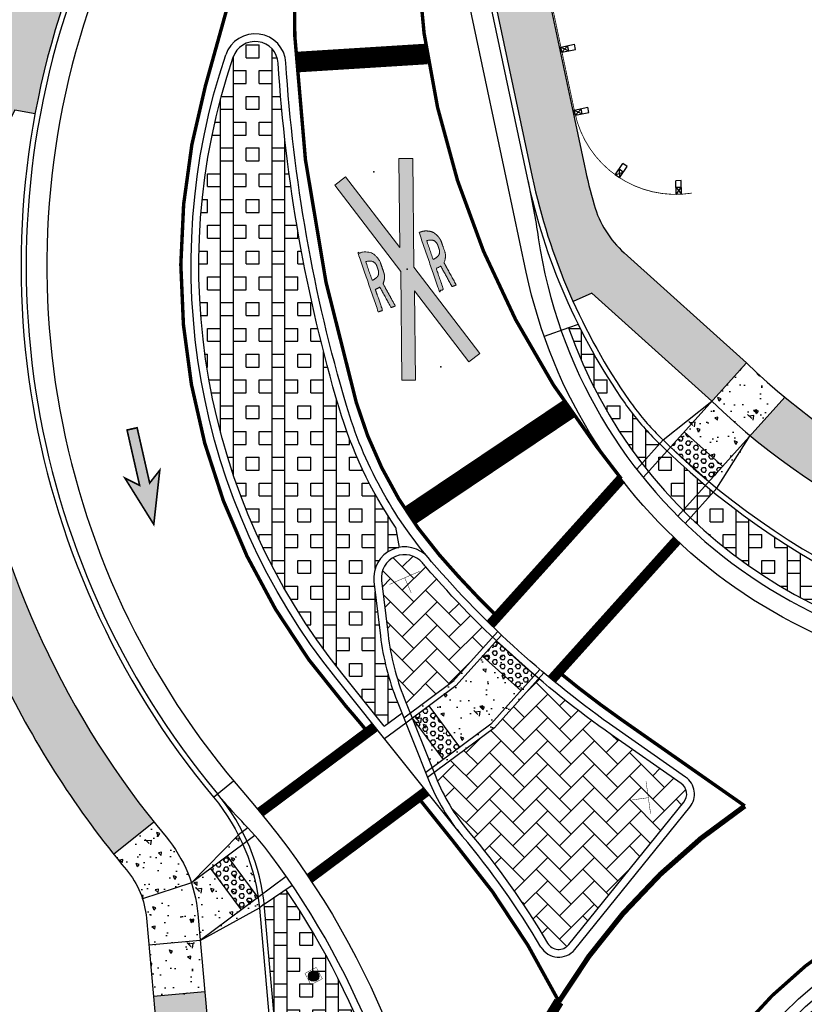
# Model space of a CAD drawing. Header units: feet. Extents: x 158973 to 165016, y 286824 to 289770.
# Tile 5 of 10: x 161386 to 161462, y 289031 to 289126. Entities that reach past the tile are written whole.
import ezdxf
from ezdxf.lldxf.tags import DXFTag

# ---------------------------------------------------------------- set-up
doc = ezdxf.new("R2010")
doc.units = ezdxf.units.FT
doc.header["$MEASUREMENT"] = 0
doc.linetypes.add('dotted3_WD4', pattern=[12, 3, -9])
for name, color, linetype in [('MT_P_Cells', 7, 'Continuous'), ('PM_P_Cells', 7, 'Continuous'), ('PM_P_Edge_Line', 7, 'Continuous'), ('PM_X_Cells', 251, 'Continuous'), ('PV_P_Curb', 6, 'Continuous'), ('PV_P_EOP', 7, 'Continuous'), ('PV_P_Walk', 4, 'Continuous'), ('RD_P_Cells', 1, 'Continuous'), ('RD_P_GR_Rt', 1, 'grrtpr'), ('SC_Shading1', 247, 'Continuous'), ('SC_Shading2', 255, 'Continuous'), ('SN_P_Signs', 1, 'Continuous')]:
    doc.layers.add(name, color=color, linetype=linetype)
doc.styles.get("Standard").update_dxf_attribs({"font": 'arial.ttf'})
tags = doc.linetypes.add('grrtpr', pattern='A,0.18,["●",Standard,S=0.134,R=0,X=0,Y=-0.0925],0.135', length=0.315).pattern_tags.tags
tags[4] = DXFTag(74, 10)
pattern_1 = [(90, (0, 0), (-5, 3.061616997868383e-16), []), (90, (1.25, 0), (-5, 3.061616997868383e-16), []), (0, (0, 0), (0, 5), [-1.25, 1.25]), (0, (0, 1.25), (0, 5), [-1.25, 1.25]), (0, (0, 2.5), (0, 5), [1.25, -1.25]), (0, (0, 3.75), (0, 5), [1.25, -1.25]), (90, (2.5, 0), (-5, 3.061616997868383e-16), [1.25, -1.25]), (90, (3.75, 0), (-5, 3.061616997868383e-16), [1.25, -1.25])]
pattern_2 = [(0, (0, 0), (0, 0.4330127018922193), [0.25, -0.5]), (120, (0, 0), (-0.375, -0.2165063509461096), [0.2499999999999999, -0.4999999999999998]), (59.99999999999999, (0.25, 0), (-0.3749999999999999, 0.2165063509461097), [0.25, -0.5])]

# ---------------------------------------------------------------- blocks, each defined once
blk = doc.blocks.new('PMRR8')
at = {"layer": 'PM_X_Cells', "linetype": 'Continuous', "lineweight": 0, "flags": 128}
blk.add_lwpolyline([(0, 0.6666666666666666), (10, 4), (10.42163702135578, 2.735088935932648), (2.216370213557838, 0), (10.42163702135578, -2.735088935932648), (10, -4), (0, -0.6666666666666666), (-10, -4), (-10.42163702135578, -2.735088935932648), (-2.216370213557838, -6.063298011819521e-16), (-10.42163702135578, 2.735088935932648), (-10, 4), (0, 0.6666666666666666)], close=True, dxfattribs=at)
at = {"layer": 'PM_X_Cells', "linetype": 'Continuous', "lineweight": 0}
for points, weights, knots in [([(-3, 4.000000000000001), (0, 4.000000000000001), (3, 4), (3, 3.79775608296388), (3, 3.59551216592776), (2.849611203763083, 2.931794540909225), (2.490694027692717, 2.635821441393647), (2.012222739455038, 2.301870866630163), (1.500670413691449, 2.250000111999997), (0.9692050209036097, 2.250000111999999), (0.4377396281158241, 2.250000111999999), (-0.08592332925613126, 2.241882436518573), (-0.553968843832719, 2.670078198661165), (-1.776984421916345, 2.460039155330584), (-3, 2.250000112), (-3, 2.469718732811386), (-3, 2.689437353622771), (-1.884713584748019, 2.880975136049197), (-0.7694271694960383, 3.072512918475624), (-0.7694835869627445, 3.072503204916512), (-0.7695400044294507, 3.0724934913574), (-0.829025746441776, 3.306132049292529), (-0.842697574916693, 3.56250002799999), (-1.921348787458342, 3.562500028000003), (-3, 3.562500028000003), (-3, 3.781250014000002), (-3, 4.000000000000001)], [1, 1, 1, 1, 1, 0.9297229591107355, 1, 0.988004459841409, 1, 1, 1, 0.9720886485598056, 1, 1, 1, 1, 1, 1, 1, 1, 1, 0.9857846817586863, 1, 1, 1, 1, 1], [0, 0, 0, 0.07692307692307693, 0.07692307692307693, 0.1538461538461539, 0.1538461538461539, 0.2307692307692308, 0.2307692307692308, 0.3076923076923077, 0.3076923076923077, 0.3846153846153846, 0.3846153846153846, 0.4615384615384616, 0.4615384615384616, 0.5384615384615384, 0.5384615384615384, 0.6153846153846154, 0.6153846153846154, 0.6923076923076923, 0.6923076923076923, 0.7692307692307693, 0.7692307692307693, 0.8461538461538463, 0.8461538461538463, 0.9230769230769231, 0.9230769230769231, 1, 1, 1]), ([(0.09365853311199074, 3.562500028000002), (1.049787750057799, 3.562500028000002), (2.005916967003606, 3.562500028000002), (1.985371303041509, 3.048947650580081), (1.726718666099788, 2.842006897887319), (1.485813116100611, 2.679944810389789), (1.229060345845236, 2.687500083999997), (1.049787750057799, 2.687500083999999), (0.8705151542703, 2.687500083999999), (0.6137623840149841, 2.679944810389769), (0.3728568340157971, 2.842006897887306), (0.1142041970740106, 3.048947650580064), (0.09365853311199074, 3.562500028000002)], [1, 1, 1, 0.856571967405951, 1, 0.9829663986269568, 1, 1, 1, 0.9829663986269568, 1, 0.856571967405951, 1], [0, 0, 0, 0.1666666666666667, 0.1666666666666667, 0.3333333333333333, 0.3333333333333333, 0.5, 0.5, 0.6666666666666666, 0.6666666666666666, 0.8333333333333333, 0.8333333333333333, 1, 1, 1]), ([(3, -2.250000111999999), (0, -2.250000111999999), (-3, -2.250000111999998), (-3, -2.468750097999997), (-3, -2.687500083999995), (-1.921348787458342, -2.687500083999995), (-0.8426975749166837, -2.687500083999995), (-0.829025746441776, -2.943868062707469), (-0.7695400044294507, -3.177506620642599), (-0.7694835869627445, -3.177496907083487), (-0.7694271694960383, -3.177487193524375), (-1.884713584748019, -3.369024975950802), (-3, -3.560562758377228), (-3, -3.780281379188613), (-3, -3.999999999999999), (-1.776984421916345, -3.789960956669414), (-0.5539688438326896, -3.57992191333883), (-0.08592332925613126, -4.008117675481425), (0.437739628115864, -4.000000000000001), (0.9692050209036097, -4), (1.500670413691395, -4), (2.012222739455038, -3.948129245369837), (2.490694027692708, -3.614178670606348), (2.849611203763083, -3.318205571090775), (3.000000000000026, -2.654487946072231), (3, -2.452244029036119), (3, -2.250000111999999)], [1, 1, 1, 1, 1, 1, 1, 0.9857846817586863, 1, 1, 1, 1, 1, 1, 1, 1, 1, 0.9720886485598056, 1, 1, 1, 0.988004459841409, 1, 0.9297229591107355, 1, 1, 1], [0, 0, 0, 0.07692307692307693, 0.07692307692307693, 0.1538461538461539, 0.1538461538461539, 0.2307692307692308, 0.2307692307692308, 0.3076923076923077, 0.3076923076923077, 0.3846153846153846, 0.3846153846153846, 0.4615384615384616, 0.4615384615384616, 0.5384615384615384, 0.5384615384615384, 0.6153846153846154, 0.6153846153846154, 0.6923076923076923, 0.6923076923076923, 0.7692307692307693, 0.7692307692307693, 0.8461538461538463, 0.8461538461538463, 0.9230769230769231, 0.9230769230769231, 1, 1, 1]), ([(0.09365853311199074, -2.687500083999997), (1.049787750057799, -2.687500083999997), (2.005916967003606, -2.687500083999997), (1.985371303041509, -3.201052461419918), (1.726718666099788, -3.40799321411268), (1.485813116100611, -3.57005530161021), (1.229060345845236, -3.562500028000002), (1.049787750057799, -3.562500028), (0.8705151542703, -3.562500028), (0.6137623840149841, -3.570055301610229), (0.3728568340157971, -3.407993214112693), (0.1142041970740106, -3.201052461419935), (0.09365853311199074, -2.687500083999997)], [1, 1, 1, 0.856571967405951, 1, 0.9829663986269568, 1, 1, 1, 0.9829663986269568, 1, 0.856571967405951, 1], [0, 0, 0, 0.1666666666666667, 0.1666666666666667, 0.3333333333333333, 0.3333333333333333, 0.5, 0.5, 0.6666666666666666, 0.6666666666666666, 0.8333333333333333, 0.8333333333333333, 1, 1, 1])]:
    blk.add_rational_spline(points, weights, degree=2, knots=knots, dxfattribs=at)
at = {"layer": 'PM_X_Cells', "linetype": 'Continuous', "lineweight": 30}
for p in [(-10, 0), (0, 0), (10, 0)]:
    blk.add_point(p, dxfattribs=at)

msp = doc.modelspace()

# ---------------------------------------------------------------- hatches: boundary and pattern name
at = {"layer": 'MT_P_Cells', "true_color": 0x00b3b3}
h = msp.add_hatch(color=132, dxfattribs=at)
h.dxf.hatch_style = 1
h.paths.add_polyline_path([(161398.5246945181, 289077.2404841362), (161399.1113748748, 289082.5007016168), (161398.1271849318, 289081.2519659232), (161396.9101519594, 289086.6156242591), (161395.9349413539, 289086.3943455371), (161397.1519743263, 289081.0306872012), (161395.7252269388, 289081.7323727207)])
at = {"layer": 'PM_P_Cells'}
h = msp.add_hatch(color=256, dxfattribs=at)
h.dxf.hatch_style = 1
edge = h.paths.add_edge_path(flags=17)
edge.add_spline(control_points=[(161420.3027064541, 289097.8474244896), (161419.3270930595, 289100.6843556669), (161418.3514796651, 289103.5212868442), (161418.5427303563, 289103.5870574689), (161418.7339810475, 289103.6528280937), (161419.4105285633, 289103.7264578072), (161419.807135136, 289103.483301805), (161420.278534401, 289103.1394406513), (161420.4939447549, 289102.6725630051), (161420.6667796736, 289102.1699860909), (161420.8396145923, 289101.6674091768), (161421.0175885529, 289101.174850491), (161420.7648784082, 289100.5929950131), (161421.3612306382, 289099.5047636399), (161421.9575828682, 289098.4165322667), (161421.749807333, 289098.3450787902), (161421.5420317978, 289098.2736253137), (161420.9982091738, 289099.2659999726), (161420.4543865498, 289100.2583746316), (161420.4544140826, 289100.2583244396), (161420.4544416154, 289100.2582742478), (161420.2528478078, 289100.1260416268), (161420.014861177, 289100.0297409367), (161420.3656433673, 289099.0097211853), (161420.7164255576, 289097.9897014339), (161420.5095660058, 289097.9185629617), (161420.3027064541, 289097.8474244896)], knot_values=[0, 0, 0, 0.07692307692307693, 0.07692307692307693, 0.1538461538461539, 0.1538461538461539, 0.2307692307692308, 0.2307692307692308, 0.3076923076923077, 0.3076923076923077, 0.3846153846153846, 0.3846153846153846, 0.4615384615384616, 0.4615384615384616, 0.5384615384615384, 0.5384615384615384, 0.6153846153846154, 0.6153846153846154, 0.6923076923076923, 0.6923076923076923, 0.7692307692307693, 0.7692307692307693, 0.8461538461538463, 0.8461538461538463, 0.9230769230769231, 0.9230769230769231, 1, 1, 1], weights=[1, 1, 1, 1, 1, 0.9297229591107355, 1, 0.988004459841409, 1, 1, 1, 0.9720886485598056, 1, 1, 1, 1, 1, 1, 1, 1, 1, 0.9857846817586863, 1, 1, 1, 1, 1], degree=2, periodic=0)
edge = h.paths.add_edge_path(flags=16)
edge.add_spline(control_points=[(161419.71035399, 289100.9152002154), (161419.3994164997, 289101.8193578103), (161419.0884790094, 289102.7235154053), (161419.5807981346, 289102.8710960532), (161419.8606053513, 289102.6938008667), (161420.092201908, 289102.5186933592), (161420.1685544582, 289102.2734397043), (161420.2268547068, 289102.1039116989), (161420.2851549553, 289101.9343836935), (161420.3757966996, 289101.6940440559), (161420.3008872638, 289101.4135299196), (161420.1893100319, 289101.1016386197), (161419.71035399, 289100.9152002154)], knot_values=[0, 0, 0, 0.1666666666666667, 0.1666666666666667, 0.3333333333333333, 0.3333333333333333, 0.5, 0.5, 0.6666666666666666, 0.6666666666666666, 0.8333333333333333, 0.8333333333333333, 1, 1, 1], weights=[1, 1, 1, 0.856571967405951, 1, 0.9829663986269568, 1, 1, 1, 0.9829663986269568, 1, 0.856571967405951, 1], degree=2, periodic=0)
edge = h.paths.add_edge_path()
edge.add_spline(control_points=[(161424.261753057, 289105.5538147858), (161425.2373664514, 289102.7168836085), (161426.2129798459, 289099.8799524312), (161426.4198393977, 289099.9510909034), (161426.6266989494, 289100.0222293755), (161426.2759167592, 289101.0422491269), (161425.9251345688, 289102.0622688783), (161426.1631211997, 289102.1585695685), (161426.3647150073, 289102.2908021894), (161426.3646874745, 289102.2908523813), (161426.3646599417, 289102.2909025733), (161426.9084825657, 289101.2985279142), (161427.4523051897, 289100.3061532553), (161427.6600807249, 289100.3776067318), (161427.8678562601, 289100.4490602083), (161427.27150403, 289101.5372915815), (161426.6751518, 289102.6255229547), (161426.9278619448, 289103.2073784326), (161426.7498879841, 289103.6999371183), (161426.5770530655, 289104.2025140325), (161426.4042181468, 289104.7050909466), (161426.1888077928, 289105.1719685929), (161425.7174085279, 289105.5158297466), (161425.3208019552, 289105.7589857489), (161424.6442544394, 289105.6853560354), (161424.4530037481, 289105.6195854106), (161424.261753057, 289105.5538147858)], knot_values=[0, 0, 0, 0.07692307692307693, 0.07692307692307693, 0.1538461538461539, 0.1538461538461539, 0.2307692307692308, 0.2307692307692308, 0.3076923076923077, 0.3076923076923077, 0.3846153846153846, 0.3846153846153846, 0.4615384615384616, 0.4615384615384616, 0.5384615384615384, 0.5384615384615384, 0.6153846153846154, 0.6153846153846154, 0.6923076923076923, 0.6923076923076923, 0.7692307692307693, 0.7692307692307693, 0.8461538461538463, 0.8461538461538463, 0.9230769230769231, 0.9230769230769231, 1, 1, 1], weights=[1, 1, 1, 1, 1, 1, 1, 0.9857846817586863, 1, 1, 1, 1, 1, 1, 1, 1, 1, 0.9720886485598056, 1, 1, 1, 0.988004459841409, 1, 0.9297229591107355, 1, 1, 1], degree=2, periodic=0)
edge = h.paths.add_edge_path(flags=16)
edge.add_spline(control_points=[(161425.6206273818, 289102.947728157), (161425.3096898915, 289103.8518857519), (161424.9987524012, 289104.7560433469), (161425.4910715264, 289104.9036239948), (161425.7708787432, 289104.7263288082), (161426.0024752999, 289104.5512213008), (161426.0788278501, 289104.3059676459), (161426.1371280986, 289104.1364396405), (161426.1954283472, 289103.9669116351), (161426.2860700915, 289103.7265719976), (161426.2111606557, 289103.4460578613), (161426.0995834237, 289103.1341665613), (161425.6206273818, 289102.947728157)], knot_values=[0, 0, 0, 0.1666666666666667, 0.1666666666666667, 0.3333333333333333, 0.3333333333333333, 0.5, 0.5, 0.6666666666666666, 0.6666666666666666, 0.8333333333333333, 0.8333333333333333, 1, 1, 1], weights=[1, 1, 1, 0.856571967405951, 1, 0.9829663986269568, 1, 1, 1, 0.9829663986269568, 1, 0.856571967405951, 1], degree=2, periodic=0)
h.paths.add_polyline_path([(161422.4792388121, 289101.7683705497), (161416.0750484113, 289110.1407929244), (161417.1340853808, 289110.9508660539), (161422.3888944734, 289104.0810701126), (161422.3069247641, 289112.7297923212), (161423.6401982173, 289112.742428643), (161423.7400971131, 289102.2019765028), (161430.1442875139, 289093.829554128), (161429.0852505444, 289093.0194809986), (161423.8304414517, 289099.8892769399), (161423.9124111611, 289091.2405547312), (161422.5791377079, 289091.2279184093)])
at = {"layer": 'RD_P_Cells'}
h = msp.add_hatch(color=1, dxfattribs=at)
h.dxf.hatch_style = 1
edge = h.paths.add_edge_path()
edge.add_arc((161414.0308030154, 289033.4287700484), 0.5, 0, 360)
at = {"layer": 'SC_Shading1', "true_color": 0x7ac1d6}
h = msp.add_hatch(dxfattribs=at)
h.set_pattern_fill('BOX', color=133, scale=5)
h.set_pattern_definition(pattern_1)
edge = h.paths.add_edge_path()
edge.add_arc((161408.3518050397, 289121.8249670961), 2.251335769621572, 6.064819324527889, 161.3289172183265, ccw=False)
edge.add_arc((161561.5522458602, 289131.3969537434), 151.2499999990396, 183.5381555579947, 196.4559654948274)
edge.add_arc((161456.5376143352, 289100.3779730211), 41.75000000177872, 196.4559654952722, 214.0907049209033)
edge.add_line((161421.962298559, 289076.9769038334), (161422.3223780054, 289075.0095851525))
edge.add_arc((161422.8624971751, 289072.0586071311), 3.000000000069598, 100.3720735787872, 186.8004420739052)
edge.add_line((161419.8836033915, 289071.703372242), (161420.5125397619, 289066.4292995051))
edge.add_arc((161445.3366546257, 289069.3895902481), 25.00000000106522, 186.8004420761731, 201.8004420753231)
edge.add_line((161422.1245805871, 289060.1052152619), (161422.5948434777, 289058.9295004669))
edge.add_line((161422.5948434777, 289058.9295004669), (161420.8860018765, 289057.6566388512))
edge.add_line((161420.8860018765, 289057.6566388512), (161416.7582787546, 289062.816794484))
edge.add_arc((161466.1501050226, 289102.3264135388), 63.24999999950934, 161.3568806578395, 218.657090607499, ccw=False)
h = msp.add_hatch(dxfattribs=at)
h.set_pattern_fill('BOX', color=133, scale=5)
h.set_pattern_definition(pattern_1)
edge = h.paths.add_edge_path()
edge.add_arc((161493.4391397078, 289123.3076262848), 59.9999999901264, 206.4085460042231, 214.9135797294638)
edge.add_arc((161464.7385710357, 289103.2757178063), 24.99999999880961, 214.9135797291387, 224.5275905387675)
edge.add_arc((161498.9583876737, 289136.9358448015), 72.99999999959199, 224.5275905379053, 257.7962470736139)
edge.add_line((161483.5270039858, 289065.5854951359), (161483.526428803, 289064.5854953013))
edge.add_arc((161483.5537499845, 289112.0854874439), 47.49999999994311, 199.4241625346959, 269.96704445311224, ccw=False)
edge.add_line((161438.7573314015, 289096.2889409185), (161439.700413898, 289096.6214997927))
at = {"layer": 'SC_Shading1'}
h = msp.add_hatch(dxfattribs=at)
h.set_pattern_fill('AR-CONC', color=256, scale=0.5, angle=90)
h.set_pattern_definition([(140, (-7.448053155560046, 179.9741695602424), (0.3137606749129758, 3.586300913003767), [0.375, -4.125]), (85.00000000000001, (-7.448053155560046, 179.9741695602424), (-3.760960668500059, -0.6937566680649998), [0.3, -3.3]), (190.45144446, (-7.421906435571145, 180.2730279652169), (-3.447199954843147, 2.89254423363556), [0.31870096, -3.50571056]), (136.1842, (-8.448053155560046, 179.9741695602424), (0.827596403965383, 5.336206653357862), [0.562499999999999, -6.187499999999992]), (186.63563549, (-8.379086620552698, 180.4188532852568), (-4.870593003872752, 4.673309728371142), [0.47805171, -5.258568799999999]), (81.18416399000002, (-8.448053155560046, 179.9741695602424), (-4.870593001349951, 4.673309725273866), [0.45, -4.950000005]), (111, (-8.198053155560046, 180.4741695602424), (2.013094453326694, 2.984535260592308), [0.375, -4.125]), (56.00000000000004, (-8.198053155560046, 180.4741695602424), (-3.625750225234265, 1.216576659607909), [0.3, -3.3]), (161.45144474, (-8.0302952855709, 180.7228808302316), (-1.612655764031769, 4.201111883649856), [0.3187009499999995, -3.505710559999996]), (127.5, (-7.448053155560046, 179.9741695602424), (-1.664469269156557, 0.06079927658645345), [0, -3.26, 0, -3.35, 0, -3.3125]), (97.49999999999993, (-7.448053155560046, 179.9741695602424), (-1.972058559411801, 1.315347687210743), [0, -1.91, 0, -3.185, 0, -1.2625]), (57.49999999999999, (-7.448053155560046, 178.8591695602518), (0.1127743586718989, 2.669112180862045), [0, -1.249999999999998, 0, -3.899999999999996, 0, -5.174999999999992]), (47.5, (-7.448053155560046, 178.3591695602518), (-0.5005249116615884, 2.915930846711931), [0, -1.625, 0, -2.59, 0, -3.675])])
edge = h.paths.add_edge_path()
edge.add_line((161452.6648644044, 289089.1952991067), (161456.0107333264, 289092.9159744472))
edge.add_arc((161498.9583876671, 289136.9358447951), 61.49999999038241, 225.7063595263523, 230.3658368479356)
edge.add_line((161459.7285645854, 289089.5726631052), (161456.3826956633, 289085.8519877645))
edge.add_line((161456.3826956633, 289085.8519877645), (161453.1393784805, 289080.749828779))
edge.add_arc((161498.9583876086, 289136.9358447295), 72.49999990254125, 225.2690195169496, 230.8031768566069, ccw=False)
edge.add_line((161447.9344147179, 289085.4304646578), (161452.6648644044, 289089.1952991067))
h = msp.add_hatch(dxfattribs=at)
h.set_pattern_fill('HEX', color=256, scale=2)
h.set_pattern_definition(pattern_2)
h.paths.add_polyline_path([(161449.9876123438, 289086.2181395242), (161453.7054436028, 289082.8748281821), (161452.3681190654, 289081.387695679), (161448.650287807, 289084.7310070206)])
h = msp.add_hatch(dxfattribs=at)
h.set_pattern_fill('AR-HBONE', color=256, scale=0.4)
h.set_pattern_definition([(45, (-60.19582440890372, 66.69164619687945), (0, 2.262741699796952), [4.800000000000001, -1.6]), (135, (-59.06445355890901, 67.82301704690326), (1.776356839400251e-16, 2.262741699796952), [4.800000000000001, -1.6])])
edge = h.paths.add_edge_path()
edge.add_arc((161498.5049061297, 289136.4839961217), 97.11002091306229, 220.4296817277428, 226.2864848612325)
edge.add_line((161431.3967418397, 289066.2924692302), (161427.5014149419, 289061.9607852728))
edge.add_line((161427.5014149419, 289061.9607852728), (161423.4093253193, 289058.9127182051))
edge.add_line((161423.4093253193, 289058.9127182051), (161422.8209428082, 289060.3837465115))
edge.add_arc((161445.3366546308, 289069.3895902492), 24.25000000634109, 186.8004420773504, 201.8004420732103, ccw=False)
edge.add_line((161421.2572632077, 289066.5181082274), (161420.6283268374, 289071.7921809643))
edge.add_arc((161422.8624971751, 289072.0586071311), 2.24999999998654, 40.062432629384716, 186.8004420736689, ccw=False)
h = msp.add_hatch(dxfattribs=at)
h.set_pattern_fill('AR-CONC', color=256, scale=0.5, angle=90)
h.set_pattern_definition([(140, (-34.00468008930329, 151.2607989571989), (0.3137606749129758, 3.586300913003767), [0.375, -4.125]), (85.00000000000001, (-34.00468008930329, 151.2607989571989), (-3.760960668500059, -0.6937566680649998), [0.3, -3.3]), (190.45144446, (-33.97853336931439, 151.5596573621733), (-3.447199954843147, 2.89254423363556), [0.31870096, -3.50571056]), (136.1842, (-35.00468008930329, 151.2607989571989), (0.827596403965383, 5.336206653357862), [0.5624999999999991, -6.187499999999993]), (186.63563549, (-34.93571355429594, 151.7054826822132), (-4.870593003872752, 4.673309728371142), [0.47805171, -5.258568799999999]), (81.18416399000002, (-35.00468008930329, 151.2607989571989), (-4.870593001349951, 4.673309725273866), [0.45, -4.950000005]), (111, (-34.75468008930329, 151.7607989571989), (2.013094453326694, 2.984535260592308), [0.375, -4.125]), (56.00000000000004, (-34.75468008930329, 151.7607989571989), (-3.625750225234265, 1.216576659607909), [0.3, -3.3]), (161.45144474, (-34.58692221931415, 152.009510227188), (-1.612655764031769, 4.201111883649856), [0.3187009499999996, -3.505710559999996]), (127.5, (-34.00468008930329, 151.2607989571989), (-1.664469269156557, 0.06079927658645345), [0, -3.26, 0, -3.35, 0, -3.3125]), (97.49999999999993, (-34.00468008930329, 151.2607989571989), (-1.972058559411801, 1.315347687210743), [0, -1.91, 0, -3.185, 0, -1.2625]), (57.49999999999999, (-34.00468008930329, 150.1457989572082), (0.1127743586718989, 2.669112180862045), [0, -1.249999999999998, 0, -3.899999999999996, 0, -5.174999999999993]), (47.5, (-34.00468008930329, 149.6457989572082), (-0.5005249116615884, 2.915930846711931), [0, -1.625, 0, -2.59, 0, -3.675])])
edge = h.paths.add_edge_path()
edge.add_arc((161498.958387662, 289136.9358447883), 97.74999998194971, 226.2773837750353, 229.7948125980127)
edge.add_line((161435.8581393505, 289062.2804956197), (161431.56396078, 289057.5052803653))
edge.add_line((161431.56396078, 289057.5052803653), (161425.7148993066, 289053.1485009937))
edge.add_line((161425.7148993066, 289053.1485009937), (161423.4093253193, 289058.9127182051))
edge.add_line((161423.4093253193, 289058.9127182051), (161427.5014149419, 289061.9607852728))
edge.add_line((161427.5014149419, 289061.9607852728), (161431.3967418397, 289066.2924692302))
h = msp.add_hatch(dxfattribs=at)
h.set_pattern_fill('HEX', color=256, scale=2)
h.set_pattern_definition(pattern_2)
h.paths.add_polyline_path([(161431.7591154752, 289065.9476745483), (161435.4769467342, 289062.6043632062), (161434.1396221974, 289061.1172307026), (161430.4217909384, 289064.4605420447)])
h = msp.add_hatch(dxfattribs=at)
h.set_pattern_fill('AR-HBONE', color=256, scale=0.4)
h.set_pattern_definition([(45, (-44.95583741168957, 48.68508570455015), (0, 2.262741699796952), [4.800000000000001, -1.6]), (135, (-43.82446656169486, 49.81645655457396), (1.776356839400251e-16, 2.262741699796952), [4.800000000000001, -1.6])])
edge = h.paths.add_edge_path()
edge.add_arc((161498.9583876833, 289136.9358448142), 97.75000001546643, 229.7948125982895, 235.0306790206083)
edge.add_line((161442.9341736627, 289056.8337228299), (161449.6884476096, 289052.1097170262))
edge.add_arc((161448.9720254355, 289051.0853932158), 1.250000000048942, -38.9477988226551, 55.03067902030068, ccw=False)
edge.add_line((161449.9441741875, 289050.2996281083), (161438.7743364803, 289036.480302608))
edge.add_arc((161437.8021877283, 289037.2660677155), 1.250000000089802, 210.6082783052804, 321.05220117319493, ccw=False)
edge.add_arc((161367.2273731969, 288995.5144742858), 80.7500000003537, 30.60827829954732, 40.07129605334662)
edge.add_arc((161443.751772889, 289059.8885082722), 19.2499999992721, 201.800442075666, 220.071296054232, ccw=False)
edge.add_line((161425.8784758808, 289052.7395395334), (161425.7148993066, 289053.1485009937))
edge.add_line((161425.7148993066, 289053.1485009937), (161431.56396078, 289057.5052803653))
edge.add_line((161431.56396078, 289057.5052803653), (161435.8581393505, 289062.2804956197))
h = msp.add_hatch(dxfattribs=at)
h.set_pattern_fill('HEX', color=256, scale=2)
h.set_pattern_definition(pattern_2)
h.paths.add_polyline_path([(161425.2053988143, 289059.6270922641), (161428.1922125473, 289055.6172364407), (161426.588270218, 289054.4225109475), (161423.6014564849, 289058.4323667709)])
h = msp.add_hatch(dxfattribs=at)
h.set_pattern_fill('AR-CONC', color=256, scale=0.5, angle=90)
h.set_pattern_definition([(140, (-62.66498871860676, 123.4156091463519), (0.3137606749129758, 3.586300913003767), [0.375, -4.125]), (85.00000000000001, (-62.66498871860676, 123.4156091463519), (-3.760960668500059, -0.6937566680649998), [0.3, -3.3]), (190.45144446, (-62.63884199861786, 123.7144675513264), (-3.447199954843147, 2.89254423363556), [0.31870096, -3.50571056]), (136.1842, (-63.66498871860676, 123.4156091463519), (0.827596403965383, 5.336206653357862), [0.5624999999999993, -6.187499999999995]), (186.63563549, (-63.59602218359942, 123.8602928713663), (-4.870593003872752, 4.673309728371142), [0.47805171, -5.258568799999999]), (81.18416399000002, (-63.66498871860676, 123.4156091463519), (-4.870593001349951, 4.673309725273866), [0.45, -4.950000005]), (111, (-63.41498871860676, 123.9156091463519), (2.013094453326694, 2.984535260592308), [0.375, -4.125]), (56.00000000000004, (-63.41498871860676, 123.9156091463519), (-3.625750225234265, 1.216576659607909), [0.3, -3.3]), (161.45144474, (-63.24723084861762, 124.1643204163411), (-1.612655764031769, 4.201111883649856), [0.3187009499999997, -3.505710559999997]), (127.5, (-62.66498871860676, 123.4156091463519), (-1.664469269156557, 0.06079927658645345), [0, -3.26, 0, -3.35, 0, -3.3125]), (97.49999999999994, (-62.66498871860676, 123.4156091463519), (-1.972058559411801, 1.315347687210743), [0, -1.91, 0, -3.185, 0, -1.2625]), (57.49999999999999, (-62.66498871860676, 122.3006091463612), (0.1127743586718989, 2.669112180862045), [0, -1.249999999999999, 0, -3.899999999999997, 0, -5.174999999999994]), (47.5, (-62.66498871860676, 121.8006091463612), (-0.5005249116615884, 2.915930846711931), [0, -1.625, 0, -2.59, 0, -3.675])])
edge = h.paths.add_edge_path()
edge.add_arc((161466.1501050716, 289102.3264135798), 86.5000000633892, 218.5800800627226, 219.8243529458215)
edge.add_arc((161389.3489667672, 289038.2827943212), 13.4999999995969, 18.099902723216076, 39.82435294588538, ccw=False)
edge.add_line((161402.1809362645, 289042.476904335), (161406.7339603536, 289047.1152344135))
edge.add_arc((161389.3489667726, 289038.2827943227), 19.49999999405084, 5.087005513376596, 26.932831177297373, ccw=False)
edge.add_line((161408.7721601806, 289040.0118280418), (161403.0278405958, 289036.8730982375))
edge.add_line((161403.0278405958, 289036.8730982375), (161403.4711825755, 289031.892792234))
edge.add_line((161403.4711825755, 289031.892792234), (161398.4908765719, 289031.4494502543))
edge.add_line((161398.4908765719, 289031.4494502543), (161397.8154869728, 289039.0364756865))
edge.add_arc((161389.3489667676, 289038.2827943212), 8.499999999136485, 5.087005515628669, 18.09990272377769)
edge.add_arc((161389.3489667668, 289038.2827943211), 8.499999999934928, 18.09990272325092, 39.82435294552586)
edge.add_arc((161466.1501051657, 289102.326413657), 91.50000018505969, 218.5800800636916, 219.824352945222, ccw=False)
edge.add_line((161394.6211394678, 289045.2662953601), (161398.5298261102, 289048.3843346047))
h = msp.add_hatch(dxfattribs=at)
h.set_pattern_fill('HEX', color=256, scale=2)
h.set_pattern_definition([(0, (-19.30722254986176, -15.32994359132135), (0, 0.4330127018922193), [0.25, -0.5]), (120, (-19.30722254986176, -15.32994359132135), (-0.375, -0.2165063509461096), [0.2499999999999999, -0.4999999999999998]), (59.99999999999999, (-19.05722254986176, -15.32994359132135), (-0.3749999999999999, 0.2165063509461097), [0.25, -0.5])])
h.paths.add_polyline_path([(161405.663243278, 289045.0707637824), (161408.650057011, 289041.060907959), (161407.0461146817, 289039.8661824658), (161404.0593009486, 289043.8760382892)])
at = {"layer": 'SC_Shading1', "true_color": 0x7ac1d6}
h = msp.add_hatch(dxfattribs=at)
h.set_pattern_fill('BOX', color=133, scale=5)
h.set_pattern_definition([(90, (-34.79749868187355, 38.91155281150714), (-5, 3.061616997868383e-16), []), (90, (-33.54749868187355, 38.91155281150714), (-5, 3.061616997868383e-16), []), (0, (-34.79749868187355, 38.91155281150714), (0, 5), [-1.25, 1.25]), (0, (-34.79749868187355, 40.16155281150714), (0, 5), [-1.25, 1.25]), (0, (-34.79749868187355, 41.41155281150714), (0, 5), [1.25, -1.25]), (0, (-34.79749868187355, 42.66155281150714), (0, 5), [1.25, -1.25]), (90, (-32.29749868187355, 38.91155281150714), (-5, 3.061616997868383e-16), [1.25, -1.25]), (90, (-31.04749868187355, 38.91155281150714), (-5, 3.061616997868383e-16), [1.25, -1.25])])
edge = h.paths.add_edge_path()
edge.add_arc((161387.7611700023, 288942.5244761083), 27.50000000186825, 331.25112966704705, 346.41977044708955, ccw=False)
edge.add_line((161411.871416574, 288929.297760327), (161410.1892218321, 288929.3276192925))
edge.add_line((161410.1892218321, 288929.3276192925), (161411.5804985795, 289007.7093840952))
edge.add_arc((161311.596248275, 289009.4841050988), 99.99999971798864, 358.9831063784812, 365.0870055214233)
edge.add_line((161411.2023680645, 289018.3509446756), (161409.270190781, 289040.0561622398))
edge.add_line((161409.270190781, 289040.0561622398), (161409.2371863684, 289040.3943627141))
edge.add_line((161409.2371863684, 289040.3943627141), (161411.3408407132, 289041.8182593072))
edge.add_arc((161347.1607197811, 288998.3767805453), 77.49999999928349, 4.624357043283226, 34.09281915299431, ccw=False)
edge.add_arc((161387.0305075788, 289001.6016868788), 37.50000000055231, -4.429120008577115, 4.624357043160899, ccw=False)
edge.add_arc((161028.1056001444, 289029.4029605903), 397.499999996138, 346.41977044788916, 355.57087999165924, ccw=False)
h = msp.add_hatch(dxfattribs=at)
h.set_pattern_fill('BOX', color=133, scale=5)
h.set_pattern_definition(pattern_1)
edge = h.paths.add_edge_path()
edge.add_arc((161489.6540933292, 288999.7510055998), 40.75000000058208, 0, 360)
edge = h.paths.add_edge_path(flags=16)
edge.add_arc((161489.6540933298, 288999.7510056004), 25.74999999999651, -157.02909225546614, 38.03568410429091, ccw=False)
edge.add_arc((161489.6540933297, 288999.7510056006), 25.74999999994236, 136.006591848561, 202.9709077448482, ccw=False)
edge.add_arc((161489.6540933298, 288999.7510056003), 25.75000000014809, 38.03568410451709, 136.0065918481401, ccw=False)
at = {"layer": 'SC_Shading2'}
h = msp.add_hatch(color=256, dxfattribs=at)
h.dxf.hatch_style = 1
edge = h.paths.add_edge_path()
edge.add_line((161428.9630047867, 289140.5068905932), (161434.284475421, 289140.3195178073))
edge.add_line((161434.284475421, 289140.3195178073), (161440.2897857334, 289112.0264682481))
edge.add_arc((161493.4391397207, 289123.3076262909), 54.33340000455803, 191.9834077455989, 196.1052187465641)
edge.add_arc((161450.8456531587, 289111.0094451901), 10.00000000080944, 196.1052187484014, 228.0360981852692)
edge.add_line((161444.1590304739, 289103.5737826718), (161456.0107333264, 289092.9159744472))
edge.add_line((161456.0107333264, 289092.9159744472), (161452.6674219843, 289089.1981431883))
edge.add_line((161452.6674219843, 289089.1981431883), (161441.0223628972, 289099.6701241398))
edge.add_line((161441.0223628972, 289099.6701241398), (161439.19917066, 289098.8479501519))
edge.add_arc((161493.4391397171, 289123.3076262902), 59.5000000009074, 191.9834077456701, 204.2731363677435, ccw=False)
edge.add_line((161435.2357774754, 289110.9537352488), (161428.9630047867, 289140.5068905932))
h = msp.add_hatch(color=256, dxfattribs=at)
h.dxf.hatch_style = 1
edge = h.paths.add_edge_path()
edge.add_arc((161466.1501050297, 289102.326413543), 91.50000000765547, 205.8747724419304, 218.5800800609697, ccw=False)
edge.add_line((161383.8229784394, 289062.3952949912), (161382.131830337, 289061.6202304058))
edge.add_arc((161372.9658661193, 289081.6198578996), 21.99999999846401, 268.095068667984, 294.62230593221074, ccw=False)
edge.add_line((161372.234559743, 289059.632016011), (161366.7930000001, 289059.8130000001))
edge.add_line((161366.7930000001, 289059.8130000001), (161366.9259647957, 289063.8107894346))
edge.add_line((161366.9259647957, 289063.8107894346), (161372.3675245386, 289063.6298054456))
edge.add_arc((161372.9658661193, 289081.6198579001), 17.99999999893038, 268.0950686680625, 294.6223059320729)
edge.add_line((161380.4652913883, 289065.256526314), (161382.1564394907, 289066.0315908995))
edge.add_arc((161466.1501050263, 289102.3264135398), 91.50000000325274, 190.0056797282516, 203.3698394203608, ccw=False)
edge.add_arc((161430.2052505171, 289095.984691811), 55.00000000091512, 158.2104245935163, 190.0056797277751, ccw=False)
edge.add_line((161379.1348146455, 289116.4006311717), (161377.9137424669, 289116.9805597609))
edge.add_arc((161375.1114186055, 289111.080109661), 6.53209999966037, 64.5953713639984, 87.98340774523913)
edge.add_line((161375.3412760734, 289117.6081641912), (161373.8190000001, 289117.662))
edge.add_line((161373.8190000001, 289117.662), (161370.8199197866, 289117.7362823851))
edge.add_line((161370.8199197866, 289117.7362823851), (161370.9916534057, 289124.6698629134))
edge.add_line((161370.9916534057, 289124.6698629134), (161373.9907336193, 289124.5955805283))
edge.add_line((161373.9907336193, 289124.5955805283), (161375.5853393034, 289124.5396687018))
edge.add_arc((161375.1114186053, 289111.0801096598), 13.46790000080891, 64.59537136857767, 87.98340774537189, ccw=False)
edge.add_line((161380.8892569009, 289123.2456723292), (161382.0903421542, 289122.6752362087))
edge.add_arc((161337.4082856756, 289145.1143500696), 50.00000002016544, 333.3344170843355, 341.6155352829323)
edge.add_line((161384.856363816, 289129.3447627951), (161389.7586992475, 289127.7154490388))
edge.add_arc((161466.1501050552, 289102.3264135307), 80.50000003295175, 161.6155352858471, 169.4349413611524)
edge.add_line((161387.0147935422, 289117.0862399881), (161385.048698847, 289117.4529437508))
edge.add_arc((161430.2052505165, 289095.9846918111), 50.00000000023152, 154.572729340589, 190.0056797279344)
edge.add_arc((161466.1501050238, 289102.3264135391), 86.50000000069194, 190.0056797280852, 218.5800800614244)
edge.add_line((161398.5298261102, 289048.3843346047), (161394.6211394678, 289045.2662953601))
h = msp.add_hatch(color=256, dxfattribs=at)
h.dxf.hatch_style = 1
edge = h.paths.add_edge_path()
edge.add_line((161456.382695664, 289085.8519877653), (161459.7285645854, 289089.5726631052))
edge.add_arc((161498.9583876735, 289136.935844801), 61.49999999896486, 230.3658368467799, 266.1199674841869)
edge.add_arc((161489.6540933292, 288999.7510055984), 76.00000000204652, 68.79227281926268, 86.11996748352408, ccw=False)
edge.add_line((161517.1471164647, 289070.6039072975), (161514.3959641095, 289066.3005347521))
edge.add_arc((161489.6540933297, 288999.7510055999), 71.0000000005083, 69.60580685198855, 86.11996748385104)
edge.add_arc((161498.9583876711, 289136.9358447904), 66.49999998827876, 230.1905825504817, 266.1199674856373, ccw=False)
h = msp.add_hatch(color=256, dxfattribs=at)
h.dxf.hatch_style = 1
edge = h.paths.add_edge_path()
edge.add_line((161398.4908765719, 289031.4494502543), (161403.4711825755, 289031.892792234))
edge.add_line((161403.4711825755, 289031.892792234), (161404.7279702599, 289017.774600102))
edge.add_arc((161311.5962482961, 289009.4841051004), 93.49999969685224, -1.0168936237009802, 5.087005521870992, ccw=False)
edge.add_line((161405.0815222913, 289007.8247409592), (161404.0713721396, 288950.9148905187))
edge.add_line((161404.0713721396, 288950.9148905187), (161399.0721596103, 288951.003626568))
edge.add_line((161399.0721596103, 288951.003626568), (161400.082309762, 289007.9134770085))
edge.add_arc((161311.5962483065, 289009.4841051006), 88.4999996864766, 358.9831063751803, 365.0870055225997)
edge.add_line((161399.7476642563, 289017.3312581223), (161398.4908765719, 289031.4494502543))

# ---------------------------------------------------------------- linework, layer by layer
at = {"layer": 'MT_P_Cells', "const_width": 0.16, "flags": 128}
msp.add_lwpolyline([(161398.5246945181, 289077.2404841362), (161399.1113748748, 289082.5007016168), (161398.1271849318, 289081.2519659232), (161396.9101519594, 289086.6156242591), (161395.9349413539, 289086.3943455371), (161397.1519743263, 289081.0306872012), (161395.7252269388, 289081.7323727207), (161398.5246945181, 289077.2404841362)], dxfattribs=at)
at = {"layer": 'PM_P_Edge_Line', "color": 2, "const_width": 0.333}
for points in [[(161431.848290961, 289068.2901244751, -0.0213555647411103), (161426.2370619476, 289074.2652074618, -0.1064213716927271), (161418.1761050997, 289089.0468385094, -0.08077674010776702), (161412.1448344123, 289136.6576955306), (161413.0334326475, 289161.8942814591)], [(161419.2580868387, 289057.1217349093, 0.00858480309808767), (161417.1987756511, 289059.5623240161, -0.2526345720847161), (161403.5360952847, 289119.7759345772), (161408.4054128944, 289137.2484772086, 0.0592170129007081), (161411.9781467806, 289160.3417381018)], [(161455.8571299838, 289049.9308349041), (161443.9371647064, 289058.2677761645, -0.02010264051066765), (161437.7968209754, 289062.9408263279, -0.02010264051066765)], [(161437.8273052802, 289030.963728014, 0.059351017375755), (161427.5243358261, 289046.5563815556), (161424.1694395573, 289050.7504096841)]]:
    msp.add_lwpolyline(points, format="xyb", dxfattribs=at)
at = {"layer": 'PM_P_Edge_Line', "flags": 128}
for points, const_width in [([(161443.874086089, 289081.6630570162), (161441.4933302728, 289084.7682524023, -0.1740513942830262), (161424.0014012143, 289139.4774413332), (161424.0437477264, 289140.6801011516)], 0.333333), ([(161437.8273052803, 289030.9637280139, -0.109432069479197), (161455.857129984, 289049.930834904, -0.109432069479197)], 0.5)]:
    msp.add_lwpolyline(points, format="xyb", dxfattribs=dict(at, const_width=const_width))
for points, const_width in [([(161425.0465645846, 289122.8694171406), (161412.3431085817, 289122.0758297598)], 2), ([(161423.3348950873, 289078.071484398), (161438.8109912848, 289088.468746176)], 2), ([(161431.1790534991, 289067.5459185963), (161443.874086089, 289081.6630570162)], 1), ([(161437.1275835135, 289062.196620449), (161449.2655494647, 289075.6942892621)], 1), ([(161408.8487146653, 289049.3139112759), (161419.9716508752, 289057.5990317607)], 1), ([(161413.6276166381, 289042.8981419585), (161424.971887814, 289051.3481278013)], 1)]:
    msp.add_lwpolyline(points, dxfattribs=dict(at, const_width=const_width))
at = {"layer": 'PM_P_Edge_Line', "color": 2, "const_width": 0.33333, "flags": 128}
msp.add_lwpolyline([(161490.0987232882, 289044.2487842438, -4935.389470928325), (161490.0626588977, 289044.2491299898)], format="xyb", dxfattribs=at)
at = {"layer": 'PM_P_Edge_Line', "linetype": 'dotted3_WD4', "ltscale": 0.01, "const_width": 1, "flags": 128}
msp.add_lwpolyline([(161426.9384281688, 288998.8891466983, -0.134641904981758), (161437.8273052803, 289030.9637280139)], format="xyb", dxfattribs=at)
at = {"layer": 'PV_P_Curb'}
msp.add_line((161438.7743364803, 289036.480302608), (161449.9441741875, 289050.2996281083), dxfattribs=at)
at = {"layer": 'PV_P_Curb', "flags": 128}
for points in [[(161428.4480171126, 289140.5250236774), (161434.746673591, 289110.8499210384, 0.1003869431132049), (161444.2381648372, 289088.9672117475, 0.04197365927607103), (161446.9157498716, 289085.7444016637, 0.1834999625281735), (161494.0186532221, 289064.1031665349)], [(161428.9630047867, 289140.5068905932), (161435.2357774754, 289110.9537352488, 0.1003869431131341), (161444.6481729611, 289089.2533818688, 0.04197365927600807), (161447.2722062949, 289086.0950279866)], [(161421.962298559, 289076.9769038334, -0.07709828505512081), (161416.4977890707, 289088.5511013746, -0.05626467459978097), (161410.5965133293, 289121.9667196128)], [(161420.6283268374, 289071.7921809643), (161421.2572632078, 289066.5181082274, 0.06554346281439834), (161422.8209428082, 289060.3837465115), (161425.8784758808, 289052.7395395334, 0.07989096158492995), (161429.0208259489, 289047.49650673, -0.04131368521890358), (161436.7263521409, 289036.6296104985)], [(161407.0961449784, 288922.2720998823, 0.2003218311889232), (161410.1892218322, 288929.3276192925), (161411.5804985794, 289007.7093840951, 0.02663958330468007), (161411.2023680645, 289018.3509446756), (161409.270190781, 289040.0561622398, 0.1527417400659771), (161404.7091944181, 289051.0915181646)], [(161404.3251887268, 289050.7713000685, -0.1527417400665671), (161408.7721601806, 289040.0118280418), (161410.7043374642, 289018.3066104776)], [(161415.2213587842, 288935.8911864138, 0.03995048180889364), (161425.1662789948, 288998.6478015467, 0.0395238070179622), (161425.1559921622, 289004.6855035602, 0.1409790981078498), (161409.8810105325, 289045.1659633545, 0.03264234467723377), (161407.3417483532, 289048.1430472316, -0.01852069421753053), (161405.1083948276, 289050.6165535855)]]:
    msp.add_lwpolyline(points, format="xyb", dxfattribs=at)
at = {"layer": 'PV_P_Curb'}
for points in [[(161420.8860018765, 289057.6566388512), (161416.7582787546, 289062.816794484, -0.2553625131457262), (161406.2189526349, 289122.5456982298, -0.2553625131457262)], [(161434.8258955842, 289110.4823538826, -0.01726634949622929), (161435.819603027, 289105.0488892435, 0.3981266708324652), (161487.9443740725, 289064.0356703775, -0.03983335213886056), (161493.9890522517, 289064.1051802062)], [(161449.9441741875, 289050.2996281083, 0.4347007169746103), (161449.6884476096, 289052.1097170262), (161442.9341736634, 289056.8337228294, -0.06237231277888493), (161424.9114127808, 289073.1227739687, -0.003019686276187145), (161424.5845202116, 289073.5067565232, -0.003019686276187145)]]:
    msp.add_lwpolyline(points, format="xyb", dxfattribs=at)
at = {"layer": 'PV_P_Curb', "flags": 128}
for points in [[(161438.7573314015, 289096.2889409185), (161436.3996251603, 289095.4575437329)], [(161439.700413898, 289096.6214997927), (161438.7573314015, 289096.2889409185)], [(161421.962298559, 289076.9769038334), (161422.3223780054, 289075.0095851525)], [(161420.8860018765, 289057.6566388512), (161422.5948434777, 289058.9295004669)], [(161404.3251887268, 289050.7713000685), (161406.2452171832, 289052.3723905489)], [(161409.2371863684, 289040.3943627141), (161411.9619386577, 289042.2386607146)]]:
    msp.add_lwpolyline(points, dxfattribs=at)
at = {"layer": 'PV_P_Curb'}
for radius in [41.5, 40.75]:
    msp.add_circle((161489.6540933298, 288999.7510056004), radius, dxfattribs=at)
for centre, radius, start, end in [((161466.1501050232, 289102.3264135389), 80.5, 157.5287626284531, 219.8243529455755), ((161466.1501050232, 289102.3264135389), 80, 157.5287626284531, 219.8243529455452), ((161408.3508908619, 289121.8264351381), 2.25, 3.57463335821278, 161.3568806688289), ((161483.5537499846, 289112.085487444), 47.5, 199.4241625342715, 269.9670444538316), ((161498.9583876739, 289136.9358448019), 72.5, 224.5275905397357, 266.1199674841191), ((161422.8624971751, 289072.0586071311), 2.25, 40.06243262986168, 186.8004420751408), ((161347.1607197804, 288998.3767805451), 77.5, 4.624357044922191, 34.09281915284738), ((161437.8021877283, 289037.2660677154), 1.25, 210.6082782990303, 321.0522011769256)]:
    msp.add_arc(centre, radius, start, end, dxfattribs=at)
at = {"layer": 'PV_P_EOP'}
msp.add_line((161439.3576257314, 289036.0088435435), (161450.5274634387, 289049.8281690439), dxfattribs=at)
for points in [[(161398.9042153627, 289147.9128309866, -0.04751138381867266), (161394.0725261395, 289132.1395418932, 0.2849133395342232), (161407.4085097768, 289051.0095061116, -0.160694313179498), (161426.9002953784, 289004.8265932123)], [(161658.5831516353, 288973.8277281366, 0.06702937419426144), (161615.8458183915, 288983.3006019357, -0.01041768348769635), (161612.1165524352, 288983.6940082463), (161598.6570213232, 288985.3980866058, -0.05237158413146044), (161583.5049139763, 288988.9552042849, -0.2162315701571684), (161547.6082526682, 289023.1511213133, 0.2873717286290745), (161493.8833180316, 289062.107750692, 0.03050226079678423), (161486.2650136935, 289062.1590510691, -0.3695392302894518), (161434.6433615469, 289101.7040664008), (161432.7902580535, 289110.4346641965), (161426.3880664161, 289140.5975560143)], [(161428.1338041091, 289047.395348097), (161416.1726049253, 289062.3483009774, -0.2553625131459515), (161405.5083065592, 289122.7854525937)], [(161450.118300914, 289052.7243113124), (161443.3640269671, 289057.4483171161, -0.06237231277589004), (161425.479548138, 289073.6123883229, -0.1064213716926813), (161417.2170673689, 289088.7635601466, -0.05626467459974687), (161411.3450541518, 289122.0134811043)]]:
    msp.add_lwpolyline(points, format="xyb", dxfattribs=at)
at = {"layer": 'PV_P_EOP', "flags": 128}
msp.add_lwpolyline([(161419.8836033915, 289071.703372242), (161420.5125397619, 289066.4292995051, 0.06554346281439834), (161422.1245805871, 289060.1052152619), (161425.1821136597, 289052.4610082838, 0.07989096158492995), (161428.4468929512, 289047.0137014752)], format="xyb", dxfattribs=at)
at = {"layer": 'PV_P_EOP'}
msp.add_circle((161489.6540933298, 288999.7510056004), 42.5, dxfattribs=at)
for centre, radius, start, end in [((161408.3508908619, 289121.8264351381), 3, 3.57463335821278, 161.3568806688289), ((161422.8624971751, 289072.0586071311), 3, 40.06243262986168, 186.8004420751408), ((161448.9720254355, 289051.0853932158), 2, 321.0522011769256, 55.03067902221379), ((161367.2273731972, 288995.5144742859), 80, 30.60827829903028, 40.07129605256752), ((161437.8021877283, 289037.2660677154), 2, 210.6082782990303, 321.0522011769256)]:
    msp.add_arc(centre, radius, start, end, dxfattribs=at)
at = {"layer": 'PV_P_Walk', "flags": 128}
for points in [[(161434.284475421, 289140.3195178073), (161440.2897857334, 289112.0264682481, 0.01798673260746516), (161441.2381142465, 289108.235423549, 0.1402332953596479), (161444.1590304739, 289103.5737826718), (161456.0107333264, 289092.9159744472, 0.1781883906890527), (161494.7968305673, 289075.5768076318, -0.07575072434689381), (161517.1471164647, 289070.6039072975)], [(161384.856363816, 289129.3447627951, -0.04153520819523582), (161381.5973165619, 289121.7192747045, 0.1669113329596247), (161376.0417711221, 289086.4286727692, 0.06935285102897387), (161383.8229784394, 289062.3952949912, 0.06094180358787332), (161395.8770635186, 289043.7265019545, -0.1527417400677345), (161397.8154869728, 289039.0364756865), (161399.7476642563, 289017.3312581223, -0.02663958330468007), (161400.082309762, 289007.9134770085), (161398.9080129, 288941.7559273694, -0.06453078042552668), (161397.3118415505, 288930.9484219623), (161392.797853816, 288914.981204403)], [(161385.048698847, 289117.4529437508, 0.1558491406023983), (161380.9657237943, 289087.297401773, 0.1308476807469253), (161399.7171204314, 289046.9286829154, -0.1527417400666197), (161402.7957929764, 289039.4798176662), (161404.7279702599, 289017.774600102, -0.02663958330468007), (161405.0815222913, 289007.8247409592), (161403.9072254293, 288941.6671913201, -0.06453078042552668), (161402.1232692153, 288929.5882146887), (161398.4660436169, 288916.6516007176)]]:
    msp.add_lwpolyline(points, format="xyb", dxfattribs=at)
for points in [[(161385.048698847, 289117.4529437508), (161387.0147935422, 289117.0862399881)], [(161441.0223628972, 289099.6701241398), (161439.19917066, 289098.8479501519)], [(161441.0223628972, 289099.6701241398), (161452.6674219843, 289089.1981431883)], [(161446.0028909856, 289081.7870470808), (161456.0107333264, 289092.9159744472)], [(161449.3604710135, 289078.0431289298), (161459.7285645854, 289089.5726631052)], [(161447.9344147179, 289085.4304646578), (161452.6648644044, 289089.1952991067)], [(161449.9876123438, 289086.2181395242), (161453.7054436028, 289082.8748281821)], [(161453.1393784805, 289080.749828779), (161456.3826956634, 289085.8519877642)], [(161445.3740983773, 289082.5833400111), (161447.9344147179, 289085.4304646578)], [(161448.650287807, 289084.7310070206), (161452.3681190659, 289081.3876956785)], [(161450.0740421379, 289077.3411114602), (161453.1393784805, 289080.749828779)], [(161427.5014149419, 289061.9607852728), (161431.8984767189, 289066.8504087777)], [(161427.8399604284, 289061.5894931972), (161432.2607775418, 289066.5055331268)], [(161435.4769467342, 289062.6043632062), (161431.7591154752, 289065.9476745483)], [(161434.1396221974, 289061.1172307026), (161430.4217909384, 289064.4605420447)], [(161431.2254152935, 289057.8765724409), (161435.9786088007, 289063.1622217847)], [(161431.5639607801, 289057.5052803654), (161436.3598742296, 289062.8384351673)], [(161427.5014149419, 289061.9607852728), (161422.7869746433, 289058.4491490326)], [(161427.8399604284, 289061.5894931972), (161422.9791058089, 289057.9687975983)], [(161425.2053988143, 289059.6270922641), (161428.1922125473, 289055.6172364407)], [(161422.9791058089, 289057.9687975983), (161420.9091953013, 289056.4269872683)], [(161423.6014564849, 289058.4323667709), (161426.588270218, 289054.4225109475)], [(161431.2254152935, 289057.876572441), (161424.9004174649, 289053.1652832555)], [(161431.56396078, 289057.5052803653), (161425.0925486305, 289052.6849318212)], [(161394.6211394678, 289045.2662953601), (161398.5298261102, 289048.3843346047)], [(161407.663170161, 289047.8073731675), (161406.7339603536, 289047.1152344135)], [(161402.1809362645, 289042.476904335), (161406.7339603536, 289047.1152344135)], [(161408.3401948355, 289047.0647396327), (161402.1809362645, 289042.476904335)], [(161408.650057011, 289041.060907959), (161405.663243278, 289045.0707637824)], [(161407.0461146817, 289039.8661824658), (161404.0593009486, 289043.8760382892)], [(161402.1809362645, 289042.476904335), (161397.4283549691, 289040.9235302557)], [(161411.376334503, 289043.0916251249), (161403.0278405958, 289036.8730982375)], [(161403.0278405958, 289036.8730982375), (161408.7691141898, 289040.0457106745)], [(161409.2371863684, 289040.3943627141), (161408.7691141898, 289040.0457106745)], [(161403.0278405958, 289036.8730982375), (161398.0475345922, 289036.4297562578)], [(161403.4711825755, 289031.892792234), (161398.4908765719, 289031.4494502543)]]:
    msp.add_lwpolyline(points, dxfattribs=at)
at = {"layer": 'PV_P_Walk'}
msp.add_lwpolyline([(161452.6648644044, 289089.1952991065, 0.1773995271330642), (161494.4584925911, 289070.5882680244, -0.07218158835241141), (161514.3959641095, 289066.3005347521)], format="xyb", dxfattribs=at)
at = {"layer": 'RD_P_Cells', "const_width": 0.04, "flags": 128}
msp.add_lwpolyline([(161413.7674081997, 289032.5850442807), (161414.8745287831, 289033.1653752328), (161414.294197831, 289034.2724958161), (161413.1870772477, 289033.692164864)], close=True, dxfattribs=at)
at = {"layer": 'RD_P_Cells'}
msp.add_circle((161414.0308030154, 289033.4287700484), 0.5, dxfattribs=at)
at = {"layer": 'RD_P_GR_Rt', "linetype": 'Continuous', "const_width": 0.08, "flags": 128}
msp.add_lwpolyline([(161436.7728965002, 289129.3984395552), (161439.3680320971, 289117.1707958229, 0.398871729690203), (161450.708460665, 289109.3690675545)], format="xyb", dxfattribs=at)
at = {"layer": 'RD_P_GR_Rt', "flags": 128}
for points in [[(161438.0185076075, 289123.5291591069), (161439.3227742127, 289123.805981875)], [(161438.6706409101, 289123.667570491), (161438.1223171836, 289123.040054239)], [(161438.7744504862, 289123.1784656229), (161438.6706409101, 289123.667570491)], [(161439.4265837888, 289123.316877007), (161439.3227742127, 289123.805981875)], [(161438.1223171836, 289123.040054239), (161438.0185076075, 289123.5291591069)], [(161438.0185076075, 289123.5291591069), (161438.7744504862, 289123.1784656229)], [(161438.1223171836, 289123.040054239), (161439.4265837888, 289123.316877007)], [(161439.3161273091, 289117.4153482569), (161440.6203939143, 289117.692171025)], [(161439.4199368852, 289116.926243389), (161439.3161273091, 289117.4153482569)], [(161439.3161273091, 289117.4153482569), (161440.0720701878, 289117.0646547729)], [(161439.9682606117, 289117.553759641), (161439.4199368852, 289116.926243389)], [(161439.4199368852, 289116.926243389), (161440.7242034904, 289117.2030661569)], [(161440.0720701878, 289117.0646547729), (161439.9682606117, 289117.553759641)], [(161440.7242034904, 289117.2030661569), (161440.6203939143, 289117.692171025)], [(161443.2763354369, 289111.1499396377), (161444.0320405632, 289112.2484167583)], [(161444.4439736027, 289111.965024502), (161444.0320405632, 289112.2484167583)], [(161443.2763354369, 289111.1499396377), (161444.0661210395, 289111.4157859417)], [(161444.0661210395, 289111.4157859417), (161443.654188, 289111.699178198)], [(161443.654188, 289111.699178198), (161443.6882684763, 289110.8665473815)], [(161443.6882684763, 289110.8665473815), (161444.4439736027, 289111.965024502)], [(161443.6882684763, 289110.8665473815), (161443.2763354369, 289111.1499396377)], [(161449.6705274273, 289110.5922496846), (161449.1707710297, 289110.5766438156)], [(161449.2123862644, 289109.2439734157), (161449.1707710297, 289110.5766438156)], [(161449.7121426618, 289109.2595792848), (161449.6705274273, 289110.5922496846)], [(161449.6913350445, 289109.9259144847), (161449.1915786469, 289109.9103086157)], [(161449.1915786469, 289109.9103086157), (161449.7121426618, 289109.2595792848)], [(161449.2123862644, 289109.2439734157), (161449.6913350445, 289109.9259144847)], [(161449.7121426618, 289109.2595792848), (161449.2123862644, 289109.2439734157)]]:
    msp.add_lwpolyline(points, dxfattribs=at)
at = {"layer": 'SN_P_Signs', "const_width": 0.04199999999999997, "flags": 128}
for points in [[(161424.3305557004, 289072.6948493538), (161421.3944386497, 289071.4223649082)], [(161423.498739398, 289070.5905486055), (161422.8624971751, 289072.0586071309)], [(161446.720430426, 289049.1514025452), (161446.2727846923, 289052.319937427)], [(161444.9123401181, 289050.5118471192), (161446.496607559, 289050.7356699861)]]:
    msp.add_lwpolyline(points, dxfattribs=at)

# ---------------------------------------------------------------- block references
at = {"layer": 'PM_P_Cells', "rotation": 108.9779628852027}
msp.add_blockref('PMRR8', (161423.1096679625, 289101.9851735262), dxfattribs=at)

doc.saveas('drawing.dxf')
